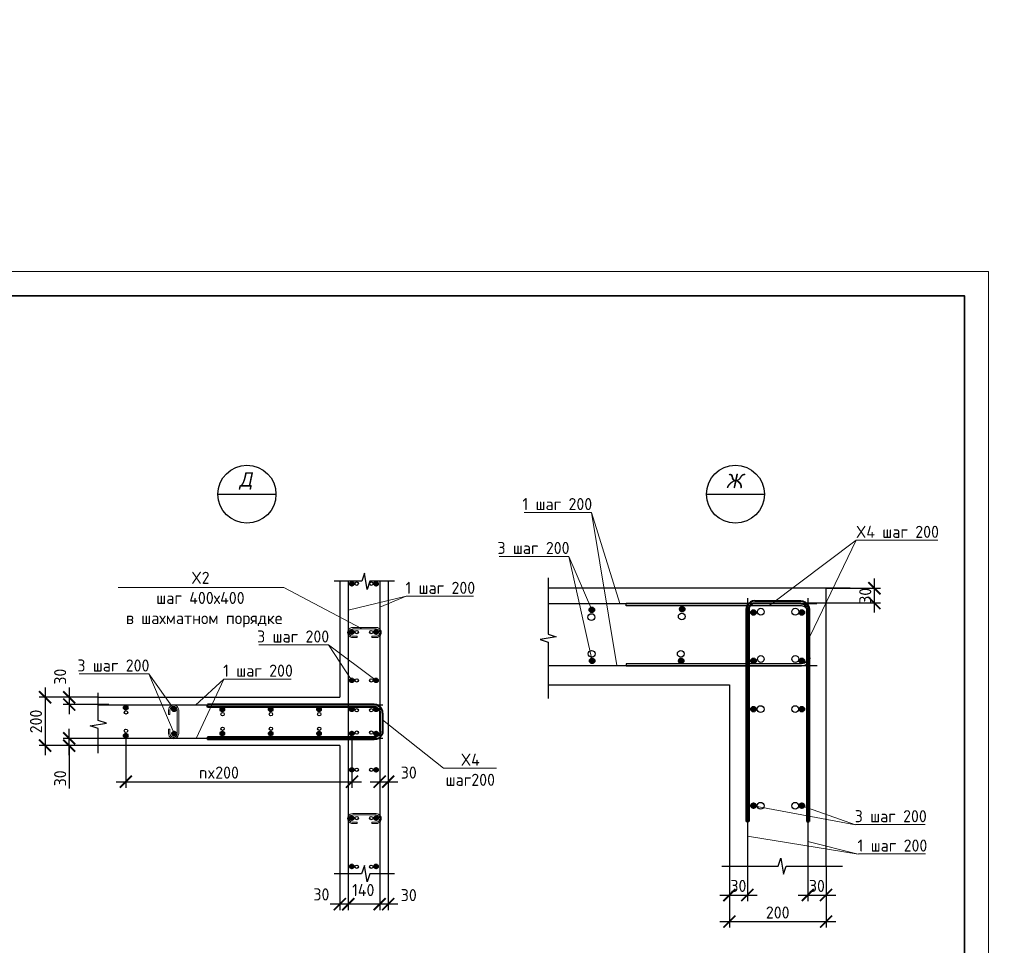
# Model space of a CAD drawing. Header units: millimetres. Extents: x 247266 to 730847, y -636031 to 10052.
# Tile 144 of 256: x 472269 to 492644, y -251744 to -232590. Entities that reach past the tile are written whole.
import ezdxf
from ezdxf.enums import TextEntityAlignment as Align

# ---------------------------------------------------------------- set-up
doc = ezdxf.new("R2010")
doc.units = ezdxf.units.MM
for name, color, linetype, lineweight in [('0.35 ___', 7, 'Continuous', 35), ('0.4 ___', 7, 'Continuous', 40), ('Арм_хомуты', 7, 'Continuous', 18), ('Арм_шпильки', 7, 'Continuous', 18), ('Арматура', 7, 'Continuous', 40), ('Выноски', 7, 'Continuous', 20), ('подоснова', 7, 'Continuous', 5), ('Текст', 7, 'Continuous', 25), ('ТОНКИЕ', 7, 'Continuous', 9)]:
    doc.layers.add(name, color=color, linetype=linetype, lineweight=lineweight)
doc.layers.add('РАЗМЕРЫ', color=7, linetype='Continuous')
doc.layers.add('ТОЛСТЫЕ_ОСНОВНЫЕ', color=7, linetype='Continuous')
doc.styles.add('GOST 2.304', font='CS_Gost2304.shx')
doc.styles.add('GOST-2.304_Type-B', font='GOST_Common.ttf')
doc.styles.add('Украинский', font='isocpeur.TTF', dxfattribs={"oblique": 12})
doc.dimstyles.new('СПДС', dxfattribs={"dimscale": 100, "dimtxt": 2.5, "dimasz": 2.5, "dimexe": 1.25, "dimexo": 0, "dimtad": 1, "dimdec": 0, "dimtxsty": 'GOST-2.304_Type-B', "dimblk": 'ARCHTICK', "dimcen": 2.5, "dimdle": 2, "dimadec": 0, "dimazin": 2, "dimtfac": 0.75, "dimtdec": 0, "dimtmove": 1, "dimatfit": 3, "dimfxl": 1, "dimtolj": 1, "dimarcsym": 1})

# ---------------------------------------------------------------- blocks, each defined once
blk = doc.blocks.new('_ArchTick')
at = {"color": 0, "linetype": 'ByBlock', "const_width": 0.15}
blk.add_lwpolyline([(-0.5, -0.5), (0.5, 0.5)], dxfattribs=at)
blk = doc.blocks.new('*D891')
at = {"color": 0, "lineweight": -2}
for p, q in [((530245, -233399), (530245, -232851)), ((533345, -232976), (533345, -232851)), ((533545, -232976), (530045, -232976))]:
    blk.add_line(p, q, dxfattribs=at)
at = {"layer": 'DEFPOINTS', "color": 0, "ltscale": 100}
for p in [(530245, -232976), (533345, -232976), (530245, -233399)]:
    blk.add_point(p, dxfattribs=at)
at = {"color": 0, "lineweight": -2, "ltscale": 100, "xscale": 250, "yscale": 250, "zscale": 250, "rotation": 180}
blk.add_blockref('_ArchTick', (530245, -232976), dxfattribs=at)
at = {"color": 0, "lineweight": -2, "ltscale": 100, "xscale": 250, "yscale": 250, "zscale": 250}
blk.add_blockref('_ArchTick', (533345, -232976), dxfattribs=at)
at = {"color": 0, "lineweight": 0, "ltscale": 100, "insert": (531795, -232751), "char_height": 250, "width": 83333.33, "attachment_point": 5, "style": 'GOST-2.304_Type-B'}
blk.add_mtext('\\A1;3100', dxfattribs=at)
blk = doc.blocks.new('*U3690')
at = {"layer": 'ТОЛСТЫЕ_ОСНОВНЫЕ', "lineweight": 35}
blk.add_lwpolyline([(20, 5), (415, 5), (415, 292), (20, 292)], close=True, dxfattribs=at)
at = {"layer": 'ТОНКИЕ'}
blk.add_lwpolyline([(0, 0), (420, 0), (420, 297), (0, 297)], close=True, dxfattribs=at)
blk = doc.blocks.new('*D1696')
at = {"layer": 'DEFPOINTS', "color": 0, "ltscale": 100}
for p in [(473894, -246612), (472794, -247612), (473894, -247612)]:
    blk.add_point(p, dxfattribs=at)
at = {"layer": 'РАЗМЕРЫ', "color": 0, "lineweight": -2}
for p, q in [((472794, -246412), (472794, -247812)), ((473894, -246612), (472669, -246612)), ((473894, -247612), (472669, -247612))]:
    blk.add_line(p, q, dxfattribs=at)
at = {"layer": 'РАЗМЕРЫ', "color": 0, "lineweight": -2, "ltscale": 100, "xscale": 250, "yscale": 250, "zscale": 250}
for p, rotation in [((472794, -246612), 90), ((472794, -247612), 270)]:
    blk.add_blockref('_ArchTick', p, dxfattribs=dict(at, rotation=rotation))
at = {"layer": 'РАЗМЕРЫ', "color": 0, "lineweight": 0, "ltscale": 100, "insert": (472606, -247112), "char_height": 250, "attachment_point": 5, "rotation": 90, "style": 'GOST-2.304_Type-B'}
blk.add_mtext('\\A1;200', dxfattribs=at)
blk = doc.blocks.new('*D1697')
at = {"layer": 'DEFPOINTS', "color": 0, "ltscale": 100}
for p in [(479145, -247324), (474464, -247405), (479145, -248358)]:
    blk.add_point(p, dxfattribs=at)
at = {"layer": 'РАЗМЕРЫ', "color": 0, "lineweight": -2}
for p, q in [((479145, -247324), (479145, -248483)), ((474464, -247405), (474464, -248483)), ((474264, -248358), (479345, -248358))]:
    blk.add_line(p, q, dxfattribs=at)
at = {"layer": 'РАЗМЕРЫ', "color": 0, "lineweight": -2, "ltscale": 100, "xscale": 250, "yscale": 250, "zscale": 250, "rotation": 180}
blk.add_blockref('_ArchTick', (474464, -248358), dxfattribs=at)
at = {"layer": 'РАЗМЕРЫ', "color": 0, "lineweight": -2, "ltscale": 100, "xscale": 250, "yscale": 250, "zscale": 250}
blk.add_blockref('_ArchTick', (479145, -248358), dxfattribs=at)
at = {"layer": 'РАЗМЕРЫ', "color": 0, "lineweight": 0, "ltscale": 100, "insert": (476393, -248170), "char_height": 250, "attachment_point": 5, "style": 'GOST-2.304_Type-B'}
blk.add_mtext('\\A1;nx200', dxfattribs=at)
blk = doc.blocks.new('*D1698')
at = {"layer": 'DEFPOINTS', "color": 0, "ltscale": 100}
for p in [(479893, -247862), (479718, -248112), (479893, -248358)]:
    blk.add_point(p, dxfattribs=at)
at = {"layer": 'РАЗМЕРЫ', "color": 0, "lineweight": -2}
for p, q in [((479893, -247862), (479893, -248483)), ((479718, -248112), (479718, -248483)), ((479518, -248358), (480093, -248358))]:
    blk.add_line(p, q, dxfattribs=at)
at = {"layer": 'РАЗМЕРЫ', "color": 0, "lineweight": -2, "ltscale": 100, "xscale": 250, "yscale": 250, "zscale": 250, "rotation": 180}
blk.add_blockref('_ArchTick', (479718, -248358), dxfattribs=at)
at = {"layer": 'РАЗМЕРЫ', "color": 0, "lineweight": -2, "ltscale": 100, "xscale": 250, "yscale": 250, "zscale": 250}
blk.add_blockref('_ArchTick', (479893, -248358), dxfattribs=at)
at = {"layer": 'РАЗМЕРЫ', "color": 0, "lineweight": 0, "ltscale": 100, "insert": (480320, -248170), "char_height": 250, "attachment_point": 5, "style": 'GOST-2.304_Type-B'}
blk.add_mtext('\\A1;30', dxfattribs=at)
blk = doc.blocks.new('*D1699')
at = {"layer": 'DEFPOINTS', "color": 0, "ltscale": 100}
for p in [(473894, -246612), (473294, -246763), (474112, -246763)]:
    blk.add_point(p, dxfattribs=at)
at = {"layer": 'РАЗМЕРЫ', "color": 0, "lineweight": -2}
for p, q in [((473294, -246412), (473294, -246963)), ((473894, -246612), (473169, -246612)), ((474112, -246763), (473169, -246763))]:
    blk.add_line(p, q, dxfattribs=at)
at = {"layer": 'РАЗМЕРЫ', "color": 0, "lineweight": -2, "ltscale": 100, "xscale": 250, "yscale": 250, "zscale": 250}
for p, rotation in [((473294, -246612), 90), ((473294, -246763), 270)]:
    blk.add_blockref('_ArchTick', p, dxfattribs=dict(at, rotation=rotation))
at = {"layer": 'РАЗМЕРЫ', "color": 0, "lineweight": 0, "ltscale": 100, "insert": (473106, -246185), "char_height": 250, "attachment_point": 5, "rotation": 90, "style": 'GOST-2.304_Type-B'}
blk.add_mtext('\\A1;30', dxfattribs=at)
blk = doc.blocks.new('*D1700')
at = {"layer": 'DEFPOINTS', "color": 0, "ltscale": 100}
for p in [(473294, -247461), (474080, -247461), (474144, -247612)]:
    blk.add_point(p, dxfattribs=at)
at = {"layer": 'РАЗМЕРЫ', "color": 0, "lineweight": -2}
for p, q in [((473294, -247812), (473294, -247261)), ((474080, -247461), (473169, -247461)), ((474144, -247612), (473169, -247612)), ((473294, -247612), (473294, -248501))]:
    blk.add_line(p, q, dxfattribs=at)
at = {"layer": 'РАЗМЕРЫ', "color": 0, "lineweight": -2, "ltscale": 100, "xscale": 250, "yscale": 250, "zscale": 250}
for p, rotation in [((473294, -247461), 90), ((473294, -247612), 270)]:
    blk.add_blockref('_ArchTick', p, dxfattribs=dict(at, rotation=rotation))
at = {"layer": 'РАЗМЕРЫ', "color": 0, "lineweight": 0, "ltscale": 100, "insert": (473106, -248289), "char_height": 250, "attachment_point": 5, "rotation": 90, "style": 'GOST-2.304_Type-B'}
blk.add_mtext('\\A1;30', dxfattribs=at)
blk = doc.blocks.new('*D1689')
at = {"layer": 'DEFPOINTS', "color": 0, "ltscale": 100}
for p in [(479718, -250112), (479893, -250262), (479718, -250893)]:
    blk.add_point(p, dxfattribs=at)
at = {"layer": 'РАЗМЕРЫ', "color": 0, "lineweight": -2}
for p, q in [((479718, -250112), (479718, -251018)), ((479893, -250262), (479893, -251018)), ((480093, -250893), (479518, -250893))]:
    blk.add_line(p, q, dxfattribs=at)
at = {"layer": 'РАЗМЕРЫ', "color": 0, "lineweight": -2, "ltscale": 100, "xscale": 250, "yscale": 250, "zscale": 250, "rotation": 180}
blk.add_blockref('_ArchTick', (479718, -250893), dxfattribs=at)
at = {"layer": 'РАЗМЕРЫ', "color": 0, "lineweight": -2, "ltscale": 100, "xscale": 250, "yscale": 250, "zscale": 250}
blk.add_blockref('_ArchTick', (479893, -250893), dxfattribs=at)
at = {"layer": 'РАЗМЕРЫ', "color": 0, "lineweight": 0, "ltscale": 100, "insert": (480320, -250705), "char_height": 250, "attachment_point": 5, "style": 'GOST-2.304_Type-B'}
blk.add_mtext('\\A1;30', dxfattribs=at)
blk = doc.blocks.new('*D1690')
at = {"layer": 'DEFPOINTS', "color": 0, "ltscale": 100}
for p in [(479068, -250112), (479718, -250112), (479068, -250893)]:
    blk.add_point(p, dxfattribs=at)
at = {"layer": 'РАЗМЕРЫ', "color": 0, "lineweight": -2}
for p, q in [((479068, -250112), (479068, -251018)), ((479718, -250112), (479718, -251018)), ((479918, -250893), (478868, -250893))]:
    blk.add_line(p, q, dxfattribs=at)
at = {"layer": 'РАЗМЕРЫ', "color": 0, "lineweight": -2, "ltscale": 100, "xscale": 250, "yscale": 250, "zscale": 250, "rotation": 180}
blk.add_blockref('_ArchTick', (479068, -250893), dxfattribs=at)
at = {"layer": 'РАЗМЕРЫ', "color": 0, "lineweight": -2, "ltscale": 100, "xscale": 250, "yscale": 250, "zscale": 250}
blk.add_blockref('_ArchTick', (479718, -250893), dxfattribs=at)
at = {"layer": 'РАЗМЕРЫ', "color": 0, "lineweight": 0, "ltscale": 100, "insert": (479378, -250600), "char_height": 250, "attachment_point": 5, "style": 'GOST-2.304_Type-B'}
blk.add_mtext('\\A1;140', dxfattribs=at)
blk = doc.blocks.new('*D1691')
at = {"layer": 'DEFPOINTS', "color": 0, "ltscale": 100}
for p in [(479068, -250112), (478893, -250262), (478893, -250893)]:
    blk.add_point(p, dxfattribs=at)
at = {"layer": 'РАЗМЕРЫ', "color": 0, "lineweight": -2}
for p, q in [((479068, -250112), (479068, -251018)), ((478893, -250262), (478893, -251018)), ((479268, -250893), (478693, -250893))]:
    blk.add_line(p, q, dxfattribs=at)
at = {"layer": 'РАЗМЕРЫ', "color": 0, "lineweight": -2, "ltscale": 100, "xscale": 250, "yscale": 250, "zscale": 250, "rotation": 180}
blk.add_blockref('_ArchTick', (478893, -250893), dxfattribs=at)
at = {"layer": 'РАЗМЕРЫ', "color": 0, "lineweight": -2, "ltscale": 100, "xscale": 250, "yscale": 250, "zscale": 250}
blk.add_blockref('_ArchTick', (479068, -250893), dxfattribs=at)
at = {"layer": 'РАЗМЕРЫ', "color": 0, "lineweight": 0, "ltscale": 100, "insert": (478512, -250690), "char_height": 250, "attachment_point": 5, "style": 'GOST-2.304_Type-B'}
blk.add_mtext('\\A1;30', dxfattribs=at)
blk = doc.blocks.new('*U133')
for p, q in [((-8, 0), (-7, 7.2)), ((-7, 7.2), (-4.2, 14)), ((-4.2, 14), (0.2, 19.8)), ((0.2, 19.8), (6, 24.2)), ((6, 24.2), (12.8, 27)), ((12.8, 27), (20, 28)), ((44, 28), (20, 28)), ((20, 20), (44, 20)), ((44, 20), (44, 28)), ((125.4, 28), (149.4, 28)), ((125.4, 20), (125.4, 28)), ((149.4, 20), (125.4, 20)), ((156.7, 27), (149.4, 28)), ((163.4, 24.2), (156.7, 27)), ((169.2, 19.8), (163.4, 24.2)), ((173.7, 14), (169.2, 19.8)), ((176.5, 7.2), (173.7, 14)), ((177.4, 0), (176.5, 7.2)), ((176.5, -7.2), (177.4, 0)), ((-7, -7.2), (-8, 0)), ((-4.2, -14), (-7, -7.2)), ((0.2, -19.8), (-4.2, -14)), ((6, -24.2), (0.2, -19.8)), ((12.8, -27), (6, -24.2)), ((20, -28), (12.8, -27)), ((20, -28), (149.4, -28)), ((149.4, -28), (156.7, -27)), ((156.7, -27), (163.4, -24.2)), ((163.4, -24.2), (169.2, -19.8)), ((169.2, -19.8), (173.7, -14)), ((173.7, -14), (176.5, -7.2))]:
    blk.add_line(p, q)
at = {"color": 0, "linetype": 'ByBlock', "lineweight": -2}
for p, q in [((0, 0), (0.7, 5.2)), ((0.7, 5.2), (2.7, 10)), ((2.7, 10), (5.9, 14.1)), ((5.9, 14.1), (10, 17.3)), ((10, 17.3), (14.8, 19.3)), ((14.8, 19.3), (20, 20)), ((154.6, 19.3), (149.4, 20)), ((159.4, 17.3), (154.6, 19.3)), ((163.6, 14.1), (159.4, 17.3)), ((166.8, 10), (163.6, 14.1)), ((168.8, 5.2), (166.8, 10)), ((169.4, 0), (168.8, 5.2)), ((168.8, -5.2), (169.4, 0)), ((0.7, -5.2), (0, 0)), ((2.7, -10), (0.7, -5.2)), ((5.9, -14.1), (2.7, -10)), ((10, -17.3), (5.9, -14.1)), ((14.8, -19.3), (10, -17.3)), ((20, -20), (14.8, -19.3)), ((20, -20), (149.4, -20)), ((149.4, -20), (154.6, -19.3)), ((154.6, -19.3), (159.4, -17.3)), ((159.4, -17.3), (163.6, -14.1)), ((163.6, -14.1), (166.8, -10)), ((166.8, -10), (168.8, -5.2))]:
    blk.add_line(p, q, dxfattribs=at)
at = {"style": 'GOST 2.304', "oblique": 15, "flags": 9}
for tag, p in [('ПОЗИЦИЯ', (118, -56.6)), ('ДИАМЕТР', (117.8, -62.2)), ('ДЛИНА', (118.1, -72.5)), ('КЛАСС', (118, -67.8)), ('МАССА', (118.7, -78.2))]:
    blk.add_attdef(tag, p, '', height=2.5, dxfattribs=at)
blk = doc.blocks.new('*U1664')
at = {"color": 0, "linetype": 'ByBlock', "lineweight": -2}
for p, q in [((-72.3, 25), (-72.3, 714.4)), ((-62.3, 714.4), (-72.3, 714.4)), ((-62.3, 25), (-62.3, 714.4)), ((62.3, 25), (62.3, 714.4)), ((62.3, 714.4), (72.3, 714.4)), ((72.3, 25), (72.3, 714.4)), ((-71.1, 15.9), (-72.3, 25)), ((-67.6, 7.5), (-71.1, 15.9)), ((-62, 0.3), (-67.6, 7.5)), ((-61.4, 18.5), (-62.3, 25)), ((-54.8, -5.3), (-62, 0.3)), ((-58.9, 12.5), (-61.4, 18.5)), ((-55, 7.3), (-58.9, 12.5)), ((-49.8, 3.3), (-55, 7.3)), ((-43.8, 0.9), (-49.8, 3.3)), ((-37.3, 0), (-43.8, 0.9)), ((-37.3, 0), (37.3, 0)), ((37.3, 0), (43.8, 0.9)), ((43.8, 0.9), (49.8, 3.3)), ((49.8, 3.3), (55, 7.3)), ((54.8, -5.3), (62, 0.3)), ((55, 7.3), (58.9, 12.5)), ((58.9, 12.5), (61.4, 18.5)), ((61.4, 18.5), (62.3, 25)), ((62, 0.3), (67.6, 7.5)), ((67.6, 7.5), (71.1, 15.9)), ((71.1, 15.9), (72.3, 25)), ((-46.4, -8.8), (-54.8, -5.3)), ((-37.3, -10), (-46.4, -8.8)), ((37.3, -10), (-37.3, -10)), ((37.3, -10), (46.4, -8.8)), ((46.4, -8.8), (54.8, -5.3))]:
    blk.add_line(p, q, dxfattribs=at)
at = {"style": 'GOST 2.304', "oblique": 15, "flags": 9}
for tag, p in [('ПОЗИЦИЯ', (1024.9, -185)), ('ДИАМЕТР', (1025.2, -189.3)), ('КЛАСС', (1025.5, -193.8)), ('ДЛИНА', (1025.9, -198.5)), ('МАССА', (1026.2, -203.9))]:
    blk.add_attdef(tag, p, '', height=2.5, dxfattribs=at)
blk = doc.blocks.new('*D1692')
at = {"layer": 'DEFPOINTS', "color": 0, "ltscale": 100}
for p in [(488955, -244356), (489955, -244356), (488505, -244660)]:
    blk.add_point(p, dxfattribs=at)
at = {"layer": 'РАЗМЕРЫ', "color": 0, "lineweight": -2}
for p, q in [((489955, -244860), (489955, -244156)), ((488955, -244356), (490080, -244356)), ((488505, -244660), (490080, -244660))]:
    blk.add_line(p, q, dxfattribs=at)
at = {"layer": 'РАЗМЕРЫ', "color": 0, "lineweight": -2, "ltscale": 100, "xscale": 250, "yscale": 250, "zscale": 250}
for p, rotation in [((489955, -244356), 90), ((489955, -244660), 270)]:
    blk.add_blockref('_ArchTick', p, dxfattribs=dict(at, rotation=rotation))
at = {"layer": 'РАЗМЕРЫ', "color": 0, "lineweight": 0, "ltscale": 100, "insert": (489767, -244512), "char_height": 250, "attachment_point": 5, "rotation": 90, "style": 'GOST-2.304_Type-B'}
blk.add_mtext('\\A1;30', dxfattribs=at)
blk = doc.blocks.new('*D1693')
at = {"layer": 'DEFPOINTS', "color": 0, "ltscale": 100}
for p in [(486955, -250106), (488955, -250106), (488955, -251253)]:
    blk.add_point(p, dxfattribs=at)
at = {"layer": 'РАЗМЕРЫ', "color": 0, "lineweight": -2}
for p, q in [((486955, -250106), (486955, -251378)), ((488955, -250106), (488955, -251378)), ((486755, -251253), (489155, -251253))]:
    blk.add_line(p, q, dxfattribs=at)
at = {"layer": 'РАЗМЕРЫ', "color": 0, "lineweight": -2, "ltscale": 100, "xscale": 250, "yscale": 250, "zscale": 250, "rotation": 180}
blk.add_blockref('_ArchTick', (486955, -251253), dxfattribs=at)
at = {"layer": 'РАЗМЕРЫ', "color": 0, "lineweight": -2, "ltscale": 100, "xscale": 250, "yscale": 250, "zscale": 250}
blk.add_blockref('_ArchTick', (488955, -251253), dxfattribs=at)
at = {"layer": 'РАЗМЕРЫ', "color": 0, "lineweight": 0, "ltscale": 100, "insert": (487955, -251065), "char_height": 250, "attachment_point": 5, "style": 'GOST-2.304_Type-B'}
blk.add_mtext('\\A1;200', dxfattribs=at)
blk = doc.blocks.new('*D1694')
at = {"layer": 'DEFPOINTS', "color": 0, "ltscale": 100}
for p in [(488578, -249906), (488955, -250106), (488955, -250703)]:
    blk.add_point(p, dxfattribs=at)
at = {"layer": 'РАЗМЕРЫ', "color": 0, "lineweight": -2}
for p, q in [((488578, -249906), (488578, -250828)), ((488955, -250106), (488955, -250828)), ((488378, -250703), (489155, -250703))]:
    blk.add_line(p, q, dxfattribs=at)
at = {"layer": 'РАЗМЕРЫ', "color": 0, "lineweight": -2, "ltscale": 100, "xscale": 250, "yscale": 250, "zscale": 250, "rotation": 180}
blk.add_blockref('_ArchTick', (488578, -250703), dxfattribs=at)
at = {"layer": 'РАЗМЕРЫ', "color": 0, "lineweight": -2, "ltscale": 100, "xscale": 250, "yscale": 250, "zscale": 250}
blk.add_blockref('_ArchTick', (488955, -250703), dxfattribs=at)
at = {"layer": 'РАЗМЕРЫ', "color": 0, "lineweight": 0, "ltscale": 100, "insert": (488766, -250515), "char_height": 250, "attachment_point": 5, "style": 'GOST-2.304_Type-B'}
blk.add_mtext('\\A1;30', dxfattribs=at)
blk = doc.blocks.new('*D1695')
at = {"layer": 'DEFPOINTS', "color": 0, "ltscale": 100}
for p in [(487327, -249906), (486955, -250106), (487327, -250703)]:
    blk.add_point(p, dxfattribs=at)
at = {"layer": 'РАЗМЕРЫ', "color": 0, "lineweight": -2}
for p, q in [((487327, -249906), (487327, -250828)), ((486955, -250106), (486955, -250828)), ((486755, -250703), (487527, -250703))]:
    blk.add_line(p, q, dxfattribs=at)
at = {"layer": 'РАЗМЕРЫ', "color": 0, "lineweight": -2, "ltscale": 100, "xscale": 250, "yscale": 250, "zscale": 250, "rotation": 180}
blk.add_blockref('_ArchTick', (486955, -250703), dxfattribs=at)
at = {"layer": 'РАЗМЕРЫ', "color": 0, "lineweight": -2, "ltscale": 100, "xscale": 250, "yscale": 250, "zscale": 250}
blk.add_blockref('_ArchTick', (487327, -250703), dxfattribs=at)
at = {"layer": 'РАЗМЕРЫ', "color": 0, "lineweight": 0, "ltscale": 100, "insert": (487141, -250515), "char_height": 250, "attachment_point": 5, "style": 'GOST-2.304_Type-B'}
blk.add_mtext('\\A1;30', dxfattribs=at)
blk = doc.blocks.new('*U135')
at = {"color": 0, "linetype": 'ByBlock', "lineweight": -2}
for p, q in [((-130, 25), (-130, 750.6)), ((-120, 750.6), (-130, 750.6)), ((-120, 25), (-120, 750.6)), ((120, 25), (120, 750.6)), ((120, 750.6), (130, 750.6)), ((130, 25), (130, 750.6)), ((-128.8, 15.9), (-130, 25)), ((-125.3, 7.5), (-128.8, 15.9)), ((-119.7, 0.3), (-125.3, 7.5)), ((-119.1, 18.5), (-120, 25)), ((-112.5, -5.3), (-119.7, 0.3)), ((-116.7, 12.5), (-119.1, 18.5)), ((-112.7, 7.3), (-116.7, 12.5)), ((-107.5, 3.3), (-112.7, 7.3)), ((-101.5, 0.9), (-107.5, 3.3)), ((-95, 0), (-101.5, 0.9)), ((-95, 0), (95, 0)), ((95, 0), (101.5, 0.9)), ((101.5, 0.9), (107.5, 3.3)), ((107.5, 3.3), (112.7, 7.3)), ((112.5, -5.3), (119.7, 0.3)), ((112.7, 7.3), (116.7, 12.5)), ((116.7, 12.5), (119.1, 18.5)), ((119.1, 18.5), (120, 25)), ((119.7, 0.3), (125.3, 7.5)), ((125.3, 7.5), (128.8, 15.9)), ((128.8, 15.9), (130, 25)), ((-104.1, -8.8), (-112.5, -5.3)), ((-95, -10), (-104.1, -8.8)), ((95, -10), (-95, -10)), ((95, -10), (104.1, -8.8)), ((104.1, -8.8), (112.5, -5.3))]:
    blk.add_line(p, q, dxfattribs=at)
at = {"style": 'GOST 2.304', "oblique": 15, "flags": 9}
for tag, p in [('ПОЗИЦИЯ', (853.3, -185)), ('ДИАМЕТР', (853.6, -189.3)), ('КЛАСС', (853.9, -193.8)), ('ДЛИНА', (854.3, -198.5)), ('МАССА', (854.6, -203.9))]:
    blk.add_attdef(tag, p, '', height=2.5, dxfattribs=at)
blk = doc.blocks.new('*U136')
at = {"color": 0, "linetype": 'ByBlock', "lineweight": -2}
for p, q in [((-130, 25), (-130, 902.2)), ((-120, 902.2), (-130, 902.2)), ((-120, 25), (-120, 902.2)), ((120, 25), (120, 902.2)), ((120, 902.2), (130, 902.2)), ((130, 25), (130, 902.2)), ((-128.8, 15.9), (-130, 25)), ((-125.3, 7.5), (-128.8, 15.9)), ((-119.7, 0.3), (-125.3, 7.5)), ((-119.1, 18.5), (-120, 25)), ((-112.5, -5.3), (-119.7, 0.3)), ((-116.7, 12.5), (-119.1, 18.5)), ((-112.7, 7.3), (-116.7, 12.5)), ((-107.5, 3.3), (-112.7, 7.3)), ((-101.5, 0.9), (-107.5, 3.3)), ((-95, 0), (-101.5, 0.9)), ((-95, 0), (95, 0)), ((95, 0), (101.5, 0.9)), ((101.5, 0.9), (107.5, 3.3)), ((107.5, 3.3), (112.7, 7.3)), ((112.5, -5.3), (119.7, 0.3)), ((112.7, 7.3), (116.7, 12.5)), ((116.7, 12.5), (119.1, 18.5)), ((119.1, 18.5), (120, 25)), ((119.7, 0.3), (125.3, 7.5)), ((125.3, 7.5), (128.8, 15.9)), ((128.8, 15.9), (130, 25)), ((-104.1, -8.8), (-112.5, -5.3)), ((-95, -10), (-104.1, -8.8)), ((95, -10), (-95, -10)), ((95, -10), (104.1, -8.8)), ((104.1, -8.8), (112.5, -5.3))]:
    blk.add_line(p, q, dxfattribs=at)
at = {"style": 'GOST 2.304', "oblique": 15, "flags": 9}
for tag, p in [('ПОЗИЦИЯ', (853.3, -185)), ('ДИАМЕТР', (853.6, -189.3)), ('КЛАСС', (853.9, -193.8)), ('ДЛИНА', (854.3, -198.5)), ('МАССА', (854.6, -203.9))]:
    blk.add_attdef(tag, p, '', height=2.5, dxfattribs=at)

msp = doc.modelspace()

# ---------------------------------------------------------------- hatches: boundary and pattern name
at = {"layer": 'Арматура'}
h = msp.add_hatch(color=256, dxfattribs=at)
h.dxf.hatch_style = 1
h.paths.add_polyline_path([(479103.49, -244261.99, -1), (479183.49, -244261.99, -1)])
h = msp.add_hatch(color=256, dxfattribs=at)
h.dxf.hatch_style = 1
h.paths.add_polyline_path([(479683.49, -244261.99, 1), (479603.49, -244261.99, 1)])
h = msp.add_hatch(color=256, dxfattribs=at)
edge = h.paths.add_edge_path()
edge.add_arc((484108.91, -244802.39), 50, 359.64, 719.64)
h = msp.add_hatch(color=256, dxfattribs=at)
edge = h.paths.add_edge_path()
edge.add_arc((485979.5, -244789.28), 50, 359.64, 719.64)
h = msp.add_hatch(color=256, dxfattribs=at)
edge = h.paths.add_edge_path()
edge.add_arc((487455.04, -244856.12), 50, 359.64, 719.64)
h = msp.add_hatch(color=256, dxfattribs=at)
edge = h.paths.add_edge_path()
edge.add_arc((488455.04, -244856.12), 50, 359.64, 719.64)
h = msp.add_hatch(color=256, dxfattribs=at)
h.dxf.hatch_style = 1
h.paths.add_polyline_path([(479103.49, -245261.99, -1), (479183.49, -245261.99, -1)])
h = msp.add_hatch(color=256, dxfattribs=at)
h.dxf.hatch_style = 1
h.paths.add_polyline_path([(479683.49, -245261.99, 1), (479603.49, -245261.99, 1)])
h = msp.add_hatch(color=256, dxfattribs=at)
edge = h.paths.add_edge_path()
edge.add_arc((484114.88, -245856.18), 50, 359.64, 719.64)
h = msp.add_hatch(color=256, dxfattribs=at)
edge = h.paths.add_edge_path()
edge.add_arc((485958.71, -245856.18), 50, 359.64, 719.64)
h = msp.add_hatch(color=256, dxfattribs=at)
edge = h.paths.add_edge_path()
edge.add_arc((487455.04, -245856.18), 50, 359.64, 719.64)
h = msp.add_hatch(color=256, dxfattribs=at)
edge = h.paths.add_edge_path()
edge.add_arc((488455.04, -245856.18), 50, 359.64, 719.64)
h = msp.add_hatch(color=256, dxfattribs=at)
h.dxf.hatch_style = 1
h.paths.add_polyline_path([(479103.49, -246261.99, 1), (479183.49, -246261.99, 1)])
h = msp.add_hatch(color=256, dxfattribs=at)
h.dxf.hatch_style = 1
h.paths.add_polyline_path([(479683.49, -246261.99, -1), (479603.49, -246261.99, -1)])
h = msp.add_hatch(color=256, dxfattribs=at)
h.dxf.hatch_style = 1
h.paths.add_polyline_path([(474463.6, -246785.93, 1), (474463.6, -246865.93, 1)])
h = msp.add_hatch(color=256, dxfattribs=at)
h.dxf.hatch_style = 1
h.paths.add_polyline_path([(475463.6, -246821.99, 1), (475463.6, -246901.99, 1)])
h = msp.add_hatch(color=256, dxfattribs=at)
h.dxf.hatch_style = 1
h.paths.add_polyline_path([(476462.8, -246821.99, 1), (476462.8, -246901.99, 1)])
h = msp.add_hatch(color=256, dxfattribs=at)
h.dxf.hatch_style = 1
h.paths.add_polyline_path([(477463.6, -246821.99, 1), (477463.6, -246901.99, 1)])
h = msp.add_hatch(color=256, dxfattribs=at)
h.dxf.hatch_style = 1
h.paths.add_polyline_path([(478463.6, -246821.99, 1), (478463.6, -246901.99, 1)])
h = msp.add_hatch(color=256, dxfattribs=at)
h.dxf.hatch_style = 1
h.paths.add_polyline_path([(479143.6, -246821.99, 1), (479143.6, -246901.99, 1)])
h = msp.add_hatch(color=256, dxfattribs=at)
h.dxf.hatch_style = 1
h.paths.add_polyline_path([(479643.49, -246821.99, -1), (479643.49, -246901.99, -1)])
h = msp.add_hatch(color=256, dxfattribs=at)
edge = h.paths.add_edge_path()
edge.add_arc((487454.99, -246857.43), 50, 359.64, 719.64)
h = msp.add_hatch(color=256, dxfattribs=at)
edge = h.paths.add_edge_path()
edge.add_arc((488455.04, -246857.43), 50, 359.64, 719.64)
h = msp.add_hatch(color=256, dxfattribs=at)
h.dxf.hatch_style = 1
h.paths.add_polyline_path([(475463.6, -247401.99, -1), (475463.6, -247321.99, -1)])
h = msp.add_hatch(color=256, dxfattribs=at)
h.dxf.hatch_style = 1
h.paths.add_polyline_path([(476462.8, -247401.99, -1), (476462.8, -247321.99, -1)])
h = msp.add_hatch(color=256, dxfattribs=at)
h.dxf.hatch_style = 1
h.paths.add_polyline_path([(477463.6, -247401.99, -1), (477463.6, -247321.99, -1)])
h = msp.add_hatch(color=256, dxfattribs=at)
h.dxf.hatch_style = 1
h.paths.add_polyline_path([(478463.6, -247401.99, -1), (478463.6, -247321.99, -1)])
h = msp.add_hatch(color=256, dxfattribs=at)
h.dxf.hatch_style = 1
h.paths.add_polyline_path([(479143.6, -247401.99, -1), (479143.6, -247321.99, -1)])
h = msp.add_hatch(color=256, dxfattribs=at)
h.dxf.hatch_style = 1
h.paths.add_polyline_path([(479643.49, -247401.99, 1), (479643.49, -247321.99, 1)])
h = msp.add_hatch(color=256, dxfattribs=at)
h.dxf.hatch_style = 1
h.paths.add_polyline_path([(474463.6, -247445.18, -1), (474463.6, -247365.18, -1)])
h = msp.add_hatch(color=256, dxfattribs=at)
h.dxf.hatch_style = 1
h.paths.add_polyline_path([(479103.49, -248111.99, -1), (479183.49, -248111.99, -1)])
h = msp.add_hatch(color=256, dxfattribs=at)
h.dxf.hatch_style = 1
h.paths.add_polyline_path([(479683.49, -248111.99, 1), (479603.49, -248111.99, 1)])
h = msp.add_hatch(color=256, dxfattribs=at)
edge = h.paths.add_edge_path()
edge.add_arc((487454.99, -248854.24), 50, 359.64, 719.64)
h = msp.add_hatch(color=256, dxfattribs=at)
edge = h.paths.add_edge_path()
edge.add_arc((488455.04, -248854.24), 50, 359.64, 719.64)
h = msp.add_hatch(color=256, dxfattribs=at)
h.dxf.hatch_style = 1
h.paths.add_polyline_path([(479103.49, -249111.99, 1), (479183.49, -249111.99, 1)])
h = msp.add_hatch(color=256, dxfattribs=at)
h.dxf.hatch_style = 1
h.paths.add_polyline_path([(479683.49, -249111.99, -1), (479603.49, -249111.99, -1)])
h = msp.add_hatch(color=256, dxfattribs=at)
h.dxf.hatch_style = 1
h.paths.add_polyline_path([(479103.49, -250111.99, 1), (479183.49, -250111.99, 1)])
h = msp.add_hatch(color=256, dxfattribs=at)
h.dxf.hatch_style = 1
h.paths.add_polyline_path([(479683.49, -250111.99, -1), (479603.49, -250111.99, -1)])

# ---------------------------------------------------------------- linework, layer by layer
at = {"layer": '0.35 ___', "lineweight": 30, "ltscale": 100}
for p, q in [((479068.49, -244211.69, -3100), (479068.49, -250262.29, -3100)), ((479718.49, -244211.7, -3100), (479718.49, -250262.3, -3100)), ((483205.05, -244668.91, -3100), (488762.68, -244668.91, -3100)), ((487329.27, -244558.26, -3100), (487329.29, -250106.14, -3100)), ((488579.74, -244558.26, -3100), (488579.76, -250106.13, -3100)), ((483205.05, -245956.15, -3100), (488769.05, -245956.15, -3100)), ((479783.08, -246773.44, -3100), (473886.44, -246773.44, -3100)), ((479783.08, -247461.9, -3100), (473886.44, -247461.9, -3100))]:
    msp.add_line(p, q, dxfattribs=at)
at = {"layer": '0.4 ___', "lineweight": 15, "ltscale": 0.1}
for p, q in [((487793.98, -244706.15, -3100), (489576.92, -243362.67, -3100)), ((487793.98, -244706.15, -3100), (489576.92, -243362.67, -3100)), ((487793.98, -244706.15, -3100), (489576.92, -243362.67, -3100)), ((488620.76, -245356.15, -3100), (489576.92, -243362.67, -3100)), ((489576.92, -243362.67, -3100), (489577.02, -243362.67, -3100)), ((489577.02, -243362.67, -3100), (491269.69, -243362.67, -3100))]:
    msp.add_line(p, q, dxfattribs=at)
at = {"layer": '0.4 ___', "lineweight": 25, "ltscale": 0.1}
for p, q in [((478893.49, -244211.69, -3100), (478893.49, -246611.99, -3100)), ((479893.49, -244211.69, -3100), (479893.49, -250262.29, -3100)), ((489455.04, -244356.12, -3100), (483205.04, -244356.1, -3100)), ((488955.04, -250106.15, -3100), (488955.04, -244356.12, -3100)), ((483205.04, -246356.1, -3100), (486955.04, -246356.12, -3100)), ((486955.04, -246356.12, -3100), (486955.04, -250106.15, -3100)), ((473893.6, -246611.99, -3100), (478893.49, -246611.99, -3100)), ((478893.49, -247611.99, -3100), (473893.6, -247611.99, -3100)), ((478893.49, -247611.99, -3100), (478893.49, -250262.29, -3100))]:
    msp.add_line(p, q, dxfattribs=at)
at = {"layer": 'Арматура'}
for centre, radius in [((479143.49, -244261.99, -3100), 40), ((479643.49, -244261.99, -3100), 40), ((484108.91, -244802.39, -3100), 50), ((485979.5, -244789.28, -3100), 50), ((487455.04, -244856.12, -3100), 50), ((488455.04, -244856.12, -3100), 50), ((479143.49, -245261.99, -3100), 40), ((479643.49, -245261.99, -3100), 40), ((484114.88, -245856.18, -3100), 50), ((485958.71, -245856.18, -3100), 50), ((487455.04, -245856.18, -3100), 50), ((488455.04, -245856.18, -3100), 50), ((479143.49, -246261.99, -3100), 40), ((479643.49, -246261.99, -3100), 40), ((474463.6, -246825.93, -3100), 40), ((475463.6, -246861.99, -3100), 40), ((476462.8, -246861.99, -3100), 40), ((477463.6, -246861.99, -3100), 40), ((478463.6, -246861.99, -3100), 40), ((479143.6, -246861.99, -3100), 40), ((479643.49, -246861.99, -3100), 40), ((487454.99, -246857.43, -3100), 50), ((488455.04, -246857.43, -3100), 50), ((475463.6, -247361.99, -3100), 40), ((476462.8, -247361.99, -3100), 40), ((477463.6, -247361.99, -3100), 40), ((478463.6, -247361.99, -3100), 40), ((479143.6, -247361.99, -3100), 40), ((479643.49, -247361.99, -3100), 40), ((474463.6, -247405.18, -3100), 40), ((479143.49, -248111.99, -3100), 40), ((479643.49, -248111.99, -3100), 40), ((487454.99, -248854.24, -3100), 50), ((488455.04, -248854.24, -3100), 50), ((479143.49, -249111.99, -3100), 40), ((479643.49, -249111.99, -3100), 40), ((479143.49, -250111.99, -3100), 40), ((479643.49, -250111.99, -3100), 40)]:
    msp.add_circle(centre, radius, dxfattribs=at)
at = {"layer": 'Выноски', "lineweight": 30}
for p, q in [((476372.21, -242409.21, -3100), (477572.21, -242409.21, -3100)), ((486480.04, -242409.21, -3100), (487680.04, -242409.21, -3100))]:
    msp.add_line(p, q, dxfattribs=at)
for centre in [(476972.21, -242409.21, -3100), (487080.04, -242409.21, -3100)]:
    msp.add_circle(centre, 600, dxfattribs=at)
at = {"layer": 'подоснова', "lineweight": 15, "ltscale": 0.3}
for p, q in [((482708.85, -242788.28, -3100), (484101.22, -242788.28, -3100)), ((484100.74, -242788.53, -3100), (484100.64, -242788.53, -3100)), ((484626.74, -245956.15, -3100), (484100.74, -242788.53, -3100)), ((484626.74, -245956.15, -3100), (484100.74, -242788.53, -3100)), ((484626.74, -245956.15, -3100), (484100.74, -242788.53, -3100)), ((484626.74, -245956.15, -3100), (484100.74, -242788.53, -3100)), ((484688.88, -244668.91, -3100), (484100.74, -242788.53, -3100)), ((482190.46, -243696.21, -3100), (483632.88, -243696.21, -3100)), ((483632.37, -243696.46, -3100), (483632.27, -243696.46, -3100)), ((484108.91, -244802.39, -3100), (483632.37, -243696.46, -3100)), ((484114.88, -245856.18, -3100), (483632.37, -243696.46, -3100)), ((484114.88, -245856.18, -3100), (483632.37, -243696.46, -3100)), ((484114.88, -245856.18, -3100), (483632.37, -243696.46, -3100)), ((484114.88, -245856.18, -3100), (483632.37, -243696.46, -3100)), ((474305.84, -244339.22, -3100), (477735.75, -244339.22, -3100)), ((477734.3, -244339.55, -3100), (477734.2, -244339.55, -3100)), ((479339.56, -245185.71, -3100), (477734.3, -244339.55, -3100)), ((479339.56, -245185.71, -3100), (477734.3, -244339.55, -3100)), ((479339.56, -245185.71, -3100), (477734.3, -244339.55, -3100)), ((479068.49, -244806.95, -3100), (480266.88, -244521.53, -3100)), ((479718.49, -244746.96, -3100), (480266.88, -244521.53, -3100)), ((479718.49, -244746.96, -3100), (480266.88, -244521.53, -3100)), ((479718.49, -244746.96, -3100), (480266.88, -244521.53, -3100)), ((479718.49, -244746.96, -3100), (480266.88, -244521.53, -3100)), ((480266.88, -244521.53, -3100), (480266.98, -244521.53, -3100)), ((480267.56, -244521.28, -3100), (481659.93, -244521.28, -3100)), ((477217, -245528.59, -3100), (478659.42, -245528.59, -3100)), ((478658.91, -245528.85, -3100), (478658.81, -245528.85, -3100)), ((479143.49, -246261.99, -3100), (478658.91, -245528.85, -3100)), ((479143.49, -246261.99, -3100), (478658.91, -245528.85, -3100)), ((479143.49, -246261.99, -3100), (478658.91, -245528.85, -3100)), ((479643.49, -246261.99, -3100), (478658.91, -245528.85, -3100)), ((473497.11, -246128.59, -3100), (474939.53, -246128.59, -3100)), ((474939.02, -246128.85, -3100), (474938.92, -246128.85, -3100)), ((475463.6, -246861.99, -3100), (474939.02, -246128.85, -3100)), ((475463.6, -246861.99, -3100), (474939.02, -246128.85, -3100)), ((475463.6, -246861.99, -3100), (474939.02, -246128.85, -3100)), ((475463.6, -247361.99, -3100), (474939.02, -246128.85, -3100)), ((475903.47, -246773.44, -3100), (476494.33, -246235.73, -3100)), ((475903.47, -246773.44, -3100), (476494.33, -246235.73, -3100)), ((475903.47, -246773.44, -3100), (476494.33, -246235.73, -3100)), ((475903.47, -246773.44, -3100), (476494.33, -246235.73, -3100)), ((475919.24, -247461.9, -3100), (476494.33, -246235.73, -3100)), ((476494.33, -246235.73, -3100), (476494.43, -246235.73, -3100)), ((476495.01, -246235.48, -3100), (477887.38, -246235.48, -3100)), ((479779.71, -247077.11, -3100), (481035.72, -248077.38, -3100)), ((479779.71, -247077.11, -3100), (481035.72, -248077.38, -3100)), ((479779.71, -247077.11, -3100), (481035.72, -248077.38, -3100)), ((481035.72, -248077.38, -3100), (481035.82, -248077.38, -3100)), ((481036.36, -248077.38, -3100), (482132.43, -248077.38, -3100)), ((487454.99, -248858, -3100), (489562.95, -249247.57, -3100)), ((487454.99, -248858, -3100), (489562.95, -249247.57, -3100)), ((487454.99, -248858, -3100), (489562.95, -249247.57, -3100)), ((487454.99, -248858, -3100), (489562.95, -249247.57, -3100)), ((488455.09, -248858.05, -3100), (489562.95, -249247.57, -3100)), ((489562.95, -249247.57, -3100), (489563.05, -249247.57, -3100)), ((489563.65, -249247.32, -3100), (491006.07, -249247.32, -3100)), ((487329.29, -249483.77, -3100), (489622.94, -249854.64, -3100)), ((488579.76, -249592.8, -3100), (489622.94, -249854.64, -3100)), ((488579.76, -249592.8, -3100), (489622.94, -249854.64, -3100)), ((488579.76, -249592.8, -3100), (489622.94, -249854.64, -3100)), ((488579.76, -249592.8, -3100), (489622.94, -249854.64, -3100)), ((489622.94, -249854.64, -3100), (489623.04, -249854.64, -3100)), ((489623.62, -249854.39, -3100), (491015.99, -249854.39, -3100))]:
    msp.add_line(p, q, dxfattribs=at)
at = {"layer": 'РАЗМЕРЫ', "elevation": -3100}
for points in [[(480024.57, -244211.71), (479514.61, -244211.69), (479458.36, -244380.44), (479402.11, -244042.94), (479345.86, -244211.69), (478774.57, -244211.69)], [(483205.07, -244139.9), (483205.04, -245305.57), (483373.79, -245361.82), (483036.29, -245418.08), (483205.04, -245474.32), (483205.04, -246639.9)], [(473893.59, -247768.31), (473893.6, -247258.34), (473724.85, -247202.09), (474062.35, -247145.84), (473893.6, -247089.59), (473893.6, -246518.31)], [(486798.4, -250106.12), (487964.03, -250106.15), (488020.28, -249937.4), (488076.53, -250274.9), (488132.78, -250106.15), (489298.4, -250106.15)], [(480023.64, -250262.31), (479513.67, -250262.29), (479457.42, -250431.04), (479401.17, -250093.54), (479344.92, -250262.29), (478773.64, -250262.29)]]:
    msp.add_lwpolyline(points, dxfattribs=at)
at = {"layer": 'РАЗМЕРЫ', "linetype": 'Continuous', "lineweight": 30}
for centre, radius in [((479243.49, -244260.13, -4100), 35), ((479545.22, -244260.13, -4100), 35), ((484099.05, -244952.27, -3100), 70), ((485969.65, -244939.17, -3100), 70), ((487604.74, -244840.43, -3100), 70), ((488319.28, -244840.43, -3100), 70), ((479243.49, -245262, -4100), 35), ((479545.22, -245262, -4100), 35), ((484105.03, -245712.21, -3100), 70), ((485948.86, -245712.21, -3100), 70), ((487604.74, -245819.59, -3100), 70), ((488319.28, -245819.59, -3100), 70), ((479243.49, -246262, -4100), 35), ((479545.22, -246262, -4100), 35), ((474468.49, -246924.2, -4100), 35), ((476468.49, -246960.26, -4100), 35), ((477468.49, -246960.26, -4100), 35), ((478468.49, -246960.26, -4100), 35), ((479243.49, -246880.26, -4100), 35), ((479545.22, -246880.26, -4100), 35), ((487601.27, -246856.11, -3100), 70), ((488315.82, -246856.11, -3100), 70), ((474468.49, -247305.18, -4100), 35), ((476468.49, -247261.99, -4100), 35), ((477468.49, -247261.99, -4100), 35), ((478468.49, -247261.99, -4100), 35), ((479243.49, -247341.99, -4100), 35), ((479545.22, -247341.99, -4100), 35), ((479243.49, -248110.82, -4100), 35), ((479545.22, -248110.82, -4100), 35), ((487601.27, -248856.11, -3100), 70), ((488315.82, -248856.11, -3100), 70), ((479243.49, -249110.82, -4100), 35), ((479545.22, -249110.82, -4100), 35), ((479243.49, -250118.83, -4100), 35), ((479545.22, -250118.83, -4100), 35)]:
    msp.add_circle(centre, radius, dxfattribs=at)

# ---------------------------------------------------------------- block references
at = {"xscale": 100, "yscale": 100, "zscale": 100}
msp.add_blockref('*U3690', (450317.95, -267502.45, 3100), dxfattribs=at)
at = {"layer": '0.4 ___', "lineweight": 25, "ltscale": 0.1, "xscale": -5, "yscale": 5, "zscale": 5, "rotation": 90}
msp.add_blockref('*U135', (488570.76, -245319.87, -3100), dxfattribs=at)
at = {"layer": 'Арм_хомуты', "lineweight": 40, "xscale": 5, "yscale": 5, "zscale": 5}
for name, p, rotation in [('*U136', (487955.04, -244668.91, -3100), 180), ('*U1664', (479729.71, -247124.53, -3100), 89.99999999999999)]:
    msp.add_blockref(name, p, dxfattribs=dict(at, rotation=rotation))
at = {"layer": 'Арм_шпильки', "xscale": 3.75, "yscale": 3.75, "zscale": 3.75}
for p, rotation in [((479719.77, -245271.7, -3100), 179.9999999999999), ((475453.9, -247438.3, -3100), 89.99999999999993), ((479719.77, -249121.7, -3100), 179.9999999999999)]:
    msp.add_blockref('*U133', p, dxfattribs=dict(at, rotation=rotation))

# ---------------------------------------------------------------- texts
at = {"layer": '0.4 ___', "lineweight": 25, "ltscale": 0.1, "insert": (490432.62, -243062.67, -3100), "char_height": 250, "attachment_point": 2, "style": 'GOST-2.304_Type-B'}
msp.add_mtext('X4 шаг 200', dxfattribs=at)
at = {"layer": 'подоснова', "ltscale": 0.3, "char_height": 250, "attachment_point": 2, "style": 'GOST-2.304_Type-B'}
for s, insert in [('1 шаг 200', (483394.46, -242488.28, -3100)), ('3 шаг 200', (482901.06, -243396.21, -3100)), ('X2\\Pшаг 400х400\\P в шахматном порядке', (476009.25, -244014.22, -3100)), ('1 шаг 200', (480973.17, -244221.28, -3100)), ('3 шаг 200', (477927.6, -245228.59, -3100)), ('3 шаг 200', (474207.71, -245828.59, -3100)), ('1 шаг 200', (477200.62, -245935.48, -3100)), ('X4\\Pшаг200', (481593.86, -247777.38, -3100)), ('3 шаг 200', (490294.26, -248947.32, -3100)), ('1 шаг 200', (490329.23, -249554.39, -3100))]:
    msp.add_mtext(s, dxfattribs=dict(at, insert=insert))
at = {"layer": 'Текст', "style": 'Украинский', "oblique": 12}
for s, p in [('Д', (476947.21, -242134.21, -3100)), ('Ж', (487055.04, -242134.21, -3100))]:
    msp.add_text(s, height=300, dxfattribs=at).set_placement(p, align=Align.MIDDLE)

# ---------------------------------------------------------------- dimensions: what is measured, and where the dimension line sits
at = {"lineweight": 0}
dim = msp.add_linear_dim(base=(530245, -232975.81), p1=(533345, -232975.81), p2=(530245, -233399.34), angle=180, dimstyle='СПДС', override={"dimgap": 1}, dxfattribs=at)
dim.commit()
dim.dimension.update_dxf_attribs({"geometry": '*D891', "text_midpoint": (531795, -232975.81), "dimtype": 160})
at = {"layer": 'РАЗМЕРЫ', "lineweight": 0}
for base, p1, p2, angle, override, picture, middle in [((489955.04, -244356.12, -3100), (488505.21, -244660.44, -3100), (488955.04, -244356.12, -3100), 90, {"dimlfac": 0.1, "dimtofl": 0}, '*D1692', (489955.04, -244512.26, -3100)), ((473293.6, -246763.16, -3100), (473893.6, -246611.99, -3100), (474112.22, -246763.16, -3100), 270, {"dimlfac": 0.2, "dimtofl": 0}, '*D1699', (473293.6, -246185.42, -3100)), ((473293.6, -247461.2, -3100), (474143.6, -247611.99, -3100), (474080, -247461.2, -3100), 270, {"dimlfac": 0.2, "dimtofl": 0}, '*D1700', (473293.6, -248288.56, -3100))]:
    dim = msp.add_linear_dim(base=base, p1=p1, p2=p2, angle=angle, dimstyle='СПДС', override=override, dxfattribs=at)
    dim.commit()
    dim.dimension.update_dxf_attribs({"geometry": picture, "text_midpoint": middle, "dimtype": 160})
dim = msp.add_linear_dim(base=(472793.6, -247611.99, -3100), p1=(473893.6, -246611.99, -3100), p2=(473893.6, -247611.99, -3100), angle=270, dimstyle='СПДС', override={"dimlfac": 0.2, "dimtofl": 0}, dxfattribs=at)
dim.commit()
dim.dimension.update_dxf_attribs({"geometry": '*D1696', "text_midpoint": (472605.98, -247111.99, -3100)})
for base, p1, p2, text, picture, middle in [((479144.73, -248357.99, -3100), (474463.6, -247405.18, -3100), (479144.73, -247324.04, -3100), 'nx200', '*D1697', (476393.49, -248357.99, -3100)), ((479893.49, -248357.99, -3100), (479718.49, -248111.99, -3100), (479893.49, -247861.99, -3100), '30', '*D1698', (480320.06, -248357.99, -3100)), ((487326.69, -250703.04, -3100), (486955.04, -250106.15, -3100), (487326.69, -249906.15, -3100), '30', '*D1695', (487140.86, -250703.04, -3100)), ((488955.04, -250703.04, -3100), (488577.61, -249906.15, -3100), (488955.04, -250106.15, -3100), '30', '*D1694', (488766.32, -250703.04, -3100)), ((478893.49, -250893.03, -3100), (479068.49, -250111.99, -3100), (478893.49, -250262.29, -3100), '30', '*D1691', (478512.3, -250877.52, -3100)), ((479068.49, -250893.03, -3100), (479718.49, -250111.99, -3100), (479068.49, -250111.99, -3100), '140', '*D1690', (479377.63, -250787.43, -3100)), ((479718.49, -250893.03, -3100), (479893.49, -250262.31, -3100), (479718.49, -250111.99, -3100), '30', '*D1689', (480320.06, -250893.03, -3100))]:
    dim = msp.add_linear_dim(base=base, p1=p1, p2=p2, text=text, dimstyle='СПДС', override={"dimlfac": 0.2, "dimtofl": 0}, dxfattribs=at)
    dim.commit()
    dim.dimension.update_dxf_attribs({"geometry": picture, "text_midpoint": middle, "dimtype": 160})
dim = msp.add_linear_dim(base=(488955.04, -251253.04, -3100), p1=(486955.04, -250106.15, -3100), p2=(488955.04, -250106.15, -3100), dimstyle='СПДС', override={"dimlfac": 0.1, "dimtofl": 0}, dxfattribs=at)
dim.commit()
dim.dimension.update_dxf_attribs({"geometry": '*D1693', "text_midpoint": (487955.04, -251065.42, -3100)})

doc.saveas('drawing.dxf')
